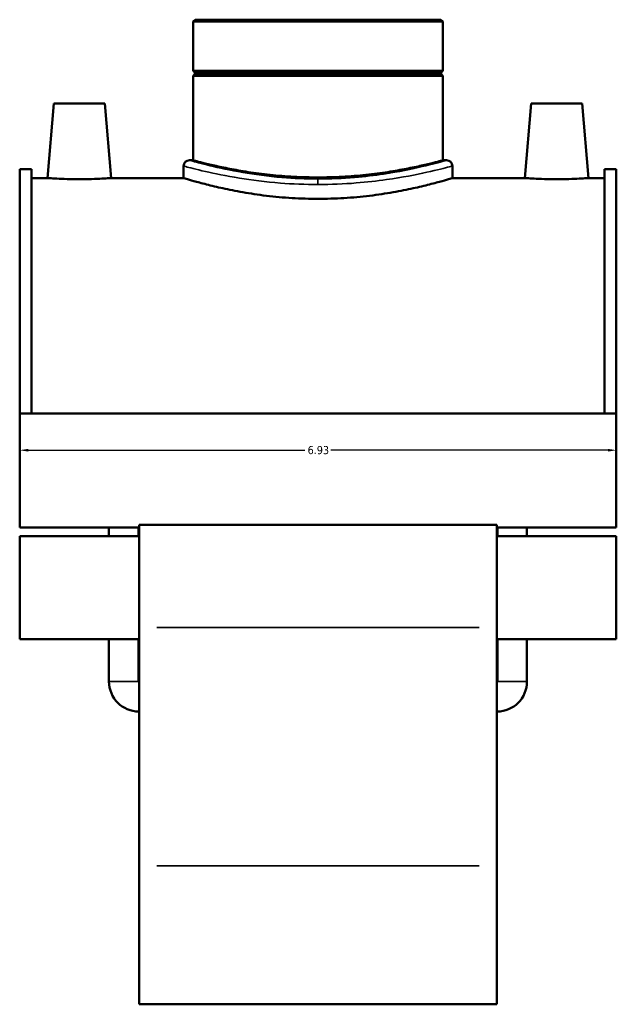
# Model space of a CAD drawing. Header units: inches. Extents: x -0.9 to 58.2, y -1.4 to 47.5.
# Tile 6 of 7: x 39.8 to 46.8, y 12.4 to 23.8. Entities that reach past the tile are written whole.
import ezdxf

# ---------------------------------------------------------------- set-up
doc = ezdxf.new("R2010")
doc.units = ezdxf.units.IN
doc.header["$MEASUREMENT"] = 0
for name, color, linetype, lineweight in [('Dimension (ANSI)', 7, 'Continuous', 25), ('Visible (ANSI)', 7, 'Continuous', 50), ('Visible Narrow (ANSI)', 7, 'Continuous', 35)]:
    doc.layers.add(name, color=color, linetype=linetype, lineweight=lineweight)
doc.styles.add('Note Text (ANSI)', font='tahoma.ttf')
doc.dimstyles.new('Default (ANSI)', dxfattribs={"dimtxt": 0.094488, "dimasz": 0.098425, "dimexe": 0.125, "dimexo": 0.0625, "dimgap": 0.031496, "dimtad": 0, "dimtih": 1, "dimtoh": 1, "dimrnd": 1e-08, "dimzin": 4, "dimdsep": 46, "dimtxsty": 'Note Text (ANSI)', "dimcen": 0.09, "dimdle": 0.393701, "dimclrd": 256, "dimclre": 256, "dimclrt": 5, "dimadec": 0, "dimazin": 1, "dimtfac": 1, "dimtofl": 0, "dimtmove": 0, "dimatfit": 3, "dimfxl": 1, "dimtolj": 1, "dimtzin": 4, "dimlwd": -1, "dimlwe": -1, "dimarcsym": 0})

# ---------------------------------------------------------------- blocks, each defined once
blk = doc.blocks.new('*D9')
at = {"layer": 'Defpoints', "color": 0, "transparency": 16777216}
for p in [(46.771, 18.807), (39.841, 18.57), (46.771, 18.57)]:
    blk.add_point(p, dxfattribs=at)
at = {"layer": 'Dimension (ANSI)', "transparency": 16777216}
for p, q in [((39.94, 18.807), (43.155, 18.807)), ((46.673, 18.807), (43.457, 18.807))]:
    blk.add_line(p, q, dxfattribs=at)
for points in [[(39.94, 18.823), (39.94, 18.791), (39.841, 18.807)], [(46.673, 18.823), (46.673, 18.791), (46.771, 18.807)]]:
    blk.add_solid(points, dxfattribs=at)
at = {"layer": 'Dimension (ANSI)', "color": 5, "transparency": 16777216, "insert": (43.186, 18.856), "char_height": 0.0945, "attachment_point": 1, "style": 'Note Text (ANSI)'}
blk.add_mtext('\\A1;6.93', dxfattribs=at)

msp = doc.modelspace()

# ---------------------------------------------------------------- linework, layer by layer
at = {"layer": 'Visible (ANSI)'}
for p, q in [((41.8786, 23.8094), (41.8563, 23.7871)), ((41.8786, 23.8094), (44.7337, 23.8094)), ((44.7337, 23.8094), (44.756, 23.7871)), ((44.756, 23.7871), (41.8563, 23.7871)), ((41.8563, 23.7871), (41.8563, 23.2158)), ((44.756, 23.7871), (44.756, 23.2158)), ((41.8563, 23.2158), (44.756, 23.2158)), ((41.876, 23.1961), (41.8563, 23.2158)), ((41.876, 23.1764), (41.8563, 23.1567)), ((44.756, 23.1567), (41.8563, 23.1567)), ((41.8563, 23.1567), (41.8563, 22.1761)), ((41.876, 23.1961), (44.7363, 23.1961)), ((41.876, 23.1961), (41.876, 23.1764)), ((44.7363, 23.1764), (41.876, 23.1764)), ((44.7363, 23.1961), (44.756, 23.2158)), ((44.7363, 23.1961), (44.7363, 23.1764)), ((44.7363, 23.1764), (44.756, 23.1567)), ((44.756, 23.1567), (44.756, 22.1761)), ((40.2388, 22.8356), (40.1631, 21.9694)), ((40.8294, 22.8356), (40.2388, 22.8356)), ((40.8294, 22.8356), (40.9052, 21.9694)), ((45.7828, 22.8356), (45.7071, 21.9694)), ((45.7828, 22.8356), (46.3734, 22.8356)), ((46.3734, 22.8356), (46.4492, 21.9694)), ((41.7447, 22.1092), (41.7447, 21.9694)), ((41.8117, 22.1761), (41.8563, 22.1761)), ((44.756, 22.1761), (44.8006, 22.1761)), ((44.8675, 22.1092), (44.8675, 21.9694)), ((39.8411, 22.0728), (39.8411, 19.2325)), ((39.8411, 22.0728), (39.9797, 22.0728)), ((39.9797, 19.2325), (39.9797, 22.0728)), ((40.1631, 21.9694), (39.9797, 21.9694)), ((41.7447, 21.9694), (40.9052, 21.9694)), ((45.7071, 21.9694), (44.8675, 21.9694)), ((46.6325, 21.9694), (46.4492, 21.9694)), ((46.6325, 19.2325), (46.6325, 22.0728)), ((46.6325, 22.0728), (46.7711, 22.0728)), ((46.7711, 22.0728), (46.7711, 19.2325)), ((39.8411, 19.2325), (39.8411, 17.9079)), ((46.7711, 19.2325), (39.8411, 19.2325)), ((46.7711, 17.9079), (46.7711, 19.2325)), ((41.2271, 17.9079), (39.8411, 17.9079)), ((40.8784, 17.8098), (40.8784, 17.9079)), ((41.2228, 17.8098), (41.2228, 17.9079)), ((41.2271, 17.9389), (41.2271, 16.7459)), ((45.3851, 17.9389), (41.2271, 17.9389)), ((45.3851, 16.7459), (45.3851, 17.9389)), ((46.7711, 17.9079), (45.3851, 17.9079)), ((45.3894, 17.8098), (45.3894, 17.9079)), ((45.7338, 17.8098), (45.7338, 17.9079)), ((39.8411, 17.8098), (39.8411, 16.611)), ((41.2271, 17.8098), (39.8411, 17.8098)), ((46.7711, 17.8098), (45.3851, 17.8098)), ((46.7711, 16.611), (46.7711, 17.8098)), ((41.2271, 13.9763), (41.2271, 16.7459)), ((45.3851, 16.7459), (45.3851, 13.9763)), ((41.2271, 16.611), (39.8411, 16.611)), ((40.8784, 16.1188), (40.8784, 16.611)), ((41.2228, 16.1188), (41.2228, 16.611)), ((46.7711, 16.611), (45.3851, 16.611)), ((45.3894, 16.1188), (45.3894, 16.611)), ((45.7338, 16.1188), (45.7338, 16.611)), ((41.2271, 13.9763), (41.2271, 12.369)), ((45.3851, 12.369), (45.3851, 13.9763)), ((45.3851, 12.369), (41.2271, 12.369))]:
    msp.add_line(p, q, dxfattribs=at)
for centre, radius, start, end in [((41.8117, 22.1092), 0.0669, 90, 180), ((44.8006, 22.1092), 0.0669, 0, 90), ((41.2271, 16.1188), 0.3487, 180, 270), ((41.2271, 16.1188), 0.00431, 180, 270), ((45.3851, 16.1188), 0.3487, 270, 0), ((45.3851, 16.1188), 0.00431, 270, 0)]:
    msp.add_arc(centre, radius, start, end, dxfattribs=at)
for points, knots in [([(44.756, 22.1761), (44.756, 22.1761), (44.7472, 22.1737), (44.7103, 22.1639), (44.6822, 22.1565), (44.608, 22.1379), (44.562, 22.1267), (44.4557, 22.1027), (44.3954, 22.0898), (44.2672, 22.0649), (44.1948, 22.0519), (44.0369, 22.0275), (43.9515, 22.0161), (43.773, 21.997), (43.6798, 21.9894), (43.4921, 21.9792), (43.3976, 21.9768), (43.2146, 21.9768), (43.1201, 21.9792), (42.9324, 21.9894), (42.8393, 21.997), (42.6608, 22.0161), (42.5754, 22.0275), (42.4175, 22.0519), (42.345, 22.0649), (42.2168, 22.0898), (42.1566, 22.1027), (42.0503, 22.1267), (42.0042, 22.1379), (41.9301, 22.1565), (41.902, 22.1639), (41.8651, 22.1737), (41.8563, 22.1761), (41.8563, 22.1761)], [5.578742, 5.578742, 5.578742, 5.578742, 6.2760179, 6.2760179, 6.9732938, 6.9732938, 7.6705697, 7.6705697, 8.3678456, 8.3678456, 9.0652552, 9.0652552, 9.7626649, 9.7626649, 10.4600745, 10.4600745, 11.1574841, 11.1574841, 11.8548937, 11.8548937, 12.5523033, 12.5523033, 13.2497129, 13.2497129, 13.9471225, 13.9471225, 14.6443984, 14.6443984, 15.3416743, 15.3416743, 16.0389502, 16.0389502, 16.7362261, 16.7362261, 16.7362261, 16.7362261]), ([(40.5341, 21.956), (40.4874, 21.956), (40.4376, 21.9567), (40.3461, 21.9592), (40.3044, 21.961), (40.2386, 21.9644), (40.2101, 21.9662), (40.1724, 21.9687), (40.1631, 21.9694), (40.1631, 21.9694)], [2.8457, 2.8457, 2.8457, 2.8457, 3.2015412, 3.2015412, 3.5573823, 3.5573823, 3.912966, 3.912966, 4.2685496, 4.2685496, 4.2685496, 4.2685496]), ([(40.9052, 21.9694), (40.9052, 21.9694), (40.8959, 21.9687), (40.8582, 21.9662), (40.8298, 21.9644), (40.764, 21.9611), (40.7222, 21.9593), (40.6307, 21.9567), (40.5809, 21.956), (40.5341, 21.956)], [7.1142493, 7.1142493, 7.1142493, 7.1142493, 7.4695388, 7.4695388, 7.8248283, 7.8248283, 8.1809638, 8.1809638, 8.5370993, 8.5370993, 8.5370993, 8.5370993]), ([(43.3061, 21.7278), (43.2074, 21.7278), (43.1055, 21.7309), (42.9033, 21.7432), (42.803, 21.7525), (42.6108, 21.7758), (42.5189, 21.7897), (42.349, 21.8193), (42.271, 21.835), (42.1331, 21.8652), (42.0683, 21.8807), (41.9539, 21.9098), (41.9042, 21.9233), (41.8244, 21.9458), (41.7941, 21.9547), (41.7542, 21.9665), (41.7447, 21.9694), (41.7447, 21.9694)], [0, 0, 0, 0, 0.7521739, 0.7521739, 1.5043477, 1.5043477, 2.2565216, 2.2565216, 3.0086955, 3.0086955, 3.7606382, 3.7606382, 4.512581, 4.512581, 5.2645237, 5.2645237, 6.0164664, 6.0164664, 6.0164664, 6.0164664]), ([(44.8675, 21.9694), (44.8675, 21.9694), (44.858, 21.9665), (44.8182, 21.9547), (44.7879, 21.9458), (44.708, 21.9233), (44.6584, 21.9098), (44.544, 21.8807), (44.4791, 21.8652), (44.3412, 21.835), (44.2633, 21.8193), (44.0934, 21.7897), (44.0014, 21.7758), (43.8093, 21.7525), (43.7089, 21.7432), (43.5067, 21.7309), (43.4048, 21.7278), (43.3061, 21.7278)], [18.0493993, 18.0493993, 18.0493993, 18.0493993, 18.801342, 18.801342, 19.5532847, 19.5532847, 20.3052275, 20.3052275, 21.0571702, 21.0571702, 21.8093441, 21.8093441, 22.5615179, 22.5615179, 23.3136918, 23.3136918, 24.0658657, 24.0658657, 24.0658657, 24.0658657]), ([(46.0781, 21.956), (46.0314, 21.956), (45.9816, 21.9567), (45.89, 21.9593), (45.8483, 21.9611), (45.7825, 21.9644), (45.754, 21.9662), (45.7163, 21.9687), (45.7071, 21.9694), (45.7071, 21.9694)], [0, 0, 0, 0, 0.3561355, 0.3561355, 0.7122709, 0.7122709, 1.0675605, 1.0675605, 1.42285, 1.42285, 1.42285, 1.42285]), ([(46.4492, 21.9694), (46.4492, 21.9694), (46.4399, 21.9687), (46.4021, 21.9662), (46.3736, 21.9644), (46.3078, 21.961), (46.2661, 21.9592), (46.1746, 21.9567), (46.1248, 21.956), (46.0781, 21.956)], [4.2685496, 4.2685496, 4.2685496, 4.2685496, 4.6241333, 4.6241333, 4.979717, 4.979717, 5.3355581, 5.3355581, 5.6913992, 5.6913992, 5.6913992, 5.6913992])]:
    msp.add_open_spline(points, degree=3, knots=knots, dxfattribs=at)
at = {"layer": 'Visible Narrow (ANSI)'}
for p, q in [((43.3061, 21.9572), (43.3061, 21.8986)), ((45.1772, 16.7459), (41.435, 16.7459)), ((40.8805, 16.1188), (41.2207, 16.1188)), ((45.7317, 16.1188), (45.3915, 16.1188)), ((45.1772, 13.9763), (41.435, 13.9763))]:
    msp.add_line(p, q, dxfattribs=at)
for points, knots in [([(41.7448, 22.1091), (41.7448, 22.1091), (41.7537, 22.1067), (41.8091, 22.092), (41.8872, 22.0714), (42.1036, 22.0219), (42.2376, 21.994), (42.5362, 21.9456), (42.6978, 21.9249), (43.0103, 21.9004), (43.1582, 21.8943), (43.3061, 21.8943)], [-18.039767, -18.039767, -18.039767, -18.039767, -17.3361515, -17.3361515, -15.8284883, -15.8284883, -14.4160199, -14.4160199, -13.1091793, -13.1091793, -12.0265025, -12.0265025, -12.0265025, -12.0265025]), ([(43.3061, 21.9585), (43.1645, 21.9585), (43.023, 21.9647), (42.7238, 21.9895), (42.5692, 22.0105), (42.2834, 22.0595), (42.1551, 22.0877), (41.948, 22.1378), (41.8732, 22.1587), (41.8202, 22.1736), (41.8117, 22.176), (41.8117, 22.176)], [12.0265025, 12.0265025, 12.0265025, 12.0265025, 13.1091793, 13.1091793, 14.4160199, 14.4160199, 15.8284883, 15.8284883, 17.3361515, 17.3361515, 18.039767, 18.039767, 18.039767, 18.039767]), ([(44.8005, 22.176), (44.8005, 22.176), (44.7887, 22.1726), (44.7208, 22.1537), (44.6349, 22.1299), (44.396, 22.074), (44.2432, 22.0422), (43.9626, 22.0001), (43.8489, 21.9864), (43.5932, 21.9649), (43.4497, 21.9585), (43.3061, 21.9585)], [30.0662648, 30.0662648, 30.0662648, 30.0662648, 30.8979719, 30.8979719, 32.4678667, 32.4678667, 34.0346624, 34.0346624, 34.9818639, 34.9818639, 36.0795075, 36.0795075, 36.0795075, 36.0795075]), ([(43.3061, 21.8943), (43.4561, 21.8943), (43.6061, 21.9006), (43.8732, 21.9218), (43.992, 21.9354), (44.2851, 21.977), (44.4448, 22.0084), (44.6944, 22.0636), (44.7841, 22.0871), (44.855, 22.1058), (44.8674, 22.1091), (44.8674, 22.1091)], [-36.0795075, -36.0795075, -36.0795075, -36.0795075, -34.9818639, -34.9818639, -34.0346624, -34.0346624, -32.4678667, -32.4678667, -30.8979719, -30.8979719, -30.0662648, -30.0662648, -30.0662648, -30.0662648])]:
    msp.add_open_spline(points, degree=3, knots=knots, dxfattribs=at)

# ---------------------------------------------------------------- dimensions: what is measured, and where the dimension line sits
at = {"layer": 'Dimension (ANSI)'}
dim = msp.add_linear_dim(base=(46.7711, 18.8071), p1=(39.8411, 18.5702), p2=(46.7711, 18.5702), dimstyle='Default (ANSI)', override={"dimgap": 0.031496, "dimtih": 0, "dimtoh": 0, "dimdec": 2, "dimse1": 1, "dimse2": 1, "dimtol": 0, "dimlim": 0, "dimtp": 0, "dimtm": 0, "dimtdec": 2, "dimatfit": 1}, dxfattribs=at)
dim.commit()
dim.dimension.update_dxf_attribs({"geometry": '*D9', "text_midpoint": (43.3061, 18.8071), "dimtype": 160})

doc.saveas('drawing.dxf')
